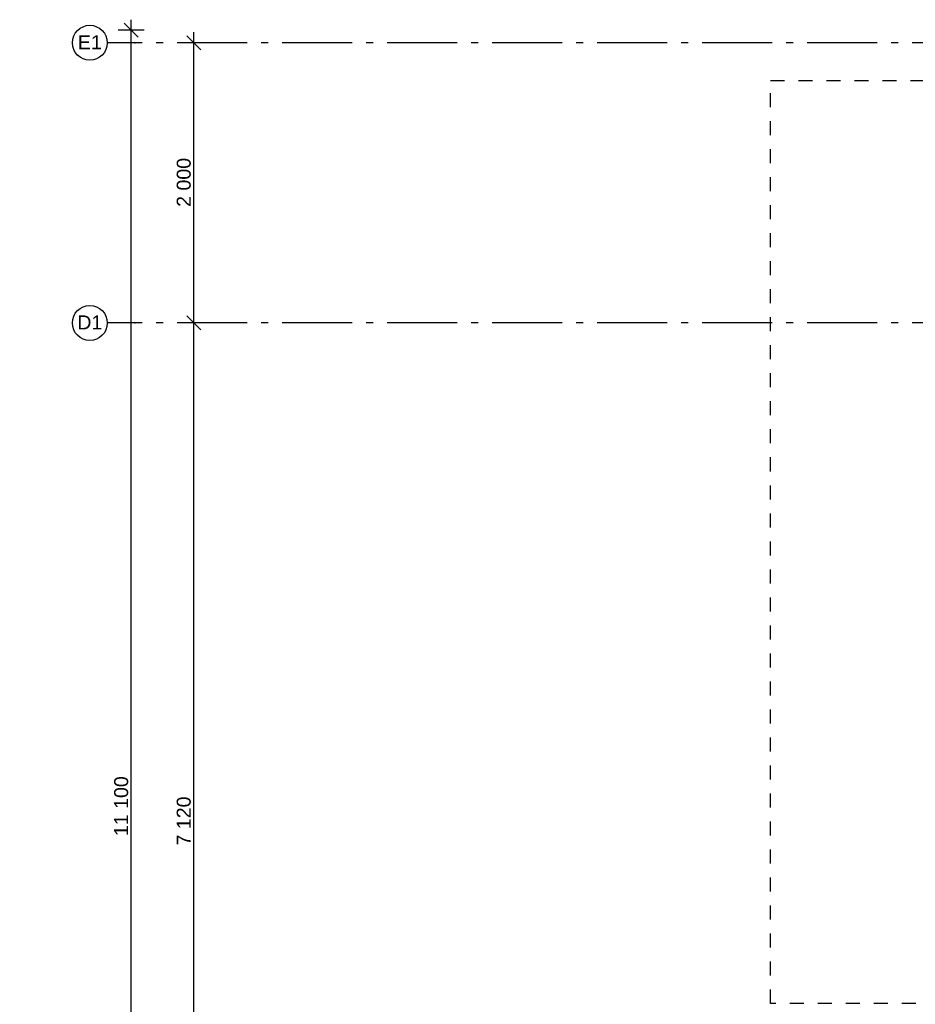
# Model space of a CAD drawing. Header units: millimetres. Extents: x -150 to 340869, y -1115 to 365939.
# Tile 21 of 193: x 270909 to 277307, y 351825 to 358856. Entities that reach past the tile are written whole.
import ezdxf
from ezdxf.enums import TextEntityAlignment as Align

# ---------------------------------------------------------------- set-up
doc = ezdxf.new("R2010")
doc.units = ezdxf.units.MM
doc.header["$LTSCALE"] = 0.5
doc.header["$MEASUREMENT"] = 0
for name, pattern in [('Akselinje', [1500, 1000, -200, 100, -200]), ('PLINE', [0]), ('Stipling', [400, 200, -200])]:
    doc.linetypes.add(name, pattern=pattern)
for name, color, linetype in [('82-- Modullinjer(Nye konstruksjoner)', 7, 'Continuous'), ('842-M___1_50 Målsetting bygning(Nye konstruksjoner)', 7, 'Continuous'), ('878- Annen overflate_visuell informasjon(Nye konstruksjoner)', 7, 'Continuous')]:
    doc.layers.add(name, color=color, linetype=linetype)
doc.styles.add('GENERATED_STYLE_2', font='arial.ttf')
doc.styles.add('GENERATED_STYLE_4', font='arial.ttf')
doc.dimstyles.new('GENERATED_STYLE__3', dxfattribs={"dimtxt": 100, "dimasz": 95, "dimexe": 0.18, "dimexo": 0.0625, "dimgap": 0, "dimtad": 1, "dimdec": 0, "dimzin": 0, "dimdsep": 46, "dimtxsty": 'GENERATED_STYLE_2', "dimblk": 'ARROWHEAD_6', "dimblk1": 'ARROWHEAD_6', "dimblk2": 'ARROWHEAD_6', "dimcen": 0.09, "dimse1": 1, "dimse2": 1, "dimclrd": 256, "dimclre": 256, "dimclrt": 256, "dimadec": 1, "dimazin": 0, "dimtfac": 1, "dimtdec": 4, "dimtmove": 0, "dimatfit": 3, "dimfxl": 1, "dimtolj": 1, "dimtzin": 0, "dimarcsym": 0})

# ---------------------------------------------------------------- blocks, each defined once
blk = doc.blocks.new('Standard grid marker[6]', base_point=(305734.8, 356690.6))
at = {"layer": '82-- Modullinjer(Nye konstruksjoner)', "linetype": 'Akselinje'}
for p, q in [((271734.8, 356690.6), (271534.8, 356690.6)), ((305534.8, 356690.6), (271734.8, 356690.6))]:
    blk.add_line(p, q, dxfattribs=at)
at = {"layer": '82-- Modullinjer(Nye konstruksjoner)', "linetype": 'PLINE'}
blk.add_circle((271409.8, 356690.6), 125, dxfattribs=at)
at = {"layer": '82-- Modullinjer(Nye konstruksjoner)', "linetype": 'Akselinje'}
blk.add_point((271734.8, 356690.6), dxfattribs=at)
blk.add_point((271734.8, 356690.6), dxfattribs=at)
at = {"layer": '82-- Modullinjer(Nye konstruksjoner)', "style": 'GENERATED_STYLE_4'}
for tag, p in [('AC_MarkerText_1_1', (271409.8, 356744.3)), ('AC_MarkerText_1_0', (305859.8, 356744.3))]:
    blk.add_attdef(tag, text='', height=100, rotation=360, dxfattribs=at).set_placement(p, align=Align.TOP_CENTER)
blk = doc.blocks.new('Standard grid marker[8]', base_point=(305734.8, 358690.6))
at = {"layer": '82-- Modullinjer(Nye konstruksjoner)', "linetype": 'Akselinje'}
for p, q in [((271734.8, 358690.6), (271534.8, 358690.6)), ((305534.8, 358690.6), (271734.8, 358690.6))]:
    blk.add_line(p, q, dxfattribs=at)
at = {"layer": '82-- Modullinjer(Nye konstruksjoner)', "linetype": 'PLINE'}
blk.add_circle((271409.8, 358690.6), 125, dxfattribs=at)
at = {"layer": '82-- Modullinjer(Nye konstruksjoner)', "linetype": 'Akselinje'}
blk.add_point((271734.8, 358690.6), dxfattribs=at)
blk.add_point((271734.8, 358690.6), dxfattribs=at)
at = {"layer": '82-- Modullinjer(Nye konstruksjoner)', "style": 'GENERATED_STYLE_4'}
for tag, p in [('AC_MarkerText_1_1', (271409.8, 358744.3)), ('AC_MarkerText_1_0', (305859.8, 358744.3))]:
    blk.add_attdef(tag, text='', height=100, rotation=360, dxfattribs=at).set_placement(p, align=Align.TOP_CENTER)
blk = doc.blocks.new('*D127')
at = {"layer": '842-M___1_50 Målsetting bygning(Nye konstruksjoner)', "linetype": 'PLINE'}
for p, q in [((272245.5, 356690.6), (272058, 356690.6)), ((272101.7, 356740.6), (272201.7, 356640.6)), ((272151.7, 349570.7), (272151.7, 356690.6)), ((272101.7, 349620.7), (272201.7, 349520.7)), ((272245.5, 349570.7), (272058, 349570.7))]:
    blk.add_line(p, q, dxfattribs=at)
at = {"layer": '842-M___1_50 Målsetting bygning(Nye konstruksjoner)', "insert": (272131.7, 352959.1), "char_height": 100, "attachment_point": 7, "rotation": 90, "style": 'GENERATED_STYLE_2'}
blk.add_mtext('\\A1;{\\pql;\\fArial|b0|i0|c0|p0;\\W1.000000;7\xa0120}', dxfattribs=at)
blk = doc.blocks.new('ARROWHEAD_6')
at = {"linetype": 'Continuous'}
for p, q in [((0, 0), (-1, 0)), ((-0.5, -0.5), (0.5, 0.5))]:
    blk.add_line(p, q, dxfattribs=at)
blk = doc.blocks.new('*D128')
at = {"layer": '842-M___1_50 Målsetting bygning(Nye konstruksjoner)', "linetype": 'PLINE'}
for p, q in [((272201.7, 358640.6), (272101.7, 358740.6)), ((272151.7, 358690.6), (272151.7, 358765.6)), ((272245.5, 358690.6), (272058, 358690.6)), ((272151.7, 356690.6), (272151.7, 358690.6)), ((272245.5, 356690.6), (272058, 356690.6)), ((272101.7, 356740.6), (272201.7, 356640.6))]:
    blk.add_line(p, q, dxfattribs=at)
at = {"layer": '842-M___1_50 Målsetting bygning(Nye konstruksjoner)', "insert": (272131.7, 357519.1), "char_height": 100, "attachment_point": 7, "rotation": 90, "style": 'GENERATED_STYLE_2'}
blk.add_mtext('\\A1;{\\pql;\\fArial|b0|i0|c0|p0;\\W1.000000;2\xa0000}', dxfattribs=at)
blk = doc.blocks.new('*D131')
at = {"layer": '842-M___1_50 Målsetting bygning(Nye konstruksjoner)', "linetype": 'PLINE'}
for p, q in [((271754.8, 358730.6), (271654.8, 358830.6)), ((271704.8, 358780.6), (271704.8, 358855.6)), ((271798.5, 358780.6), (271611, 358780.6)), ((271704.8, 347680.7), (271704.8, 358780.6)), ((271798.5, 347680.7), (271611, 347680.7)), ((271654.8, 347730.7), (271754.8, 347630.7))]:
    blk.add_line(p, q, dxfattribs=at)
at = {"layer": '842-M___1_50 Målsetting bygning(Nye konstruksjoner)', "insert": (271684.8, 353026), "char_height": 100, "attachment_point": 7, "rotation": 90, "style": 'GENERATED_STYLE_2'}
blk.add_mtext('\\A1;{\\pql;\\fArial|b0|i0|c0|p0;\\W1.000000;11\xa0100}', dxfattribs=at)

msp = doc.modelspace()

# ---------------------------------------------------------------- linework, layer by layer
at = {"layer": '878- Annen overflate_visuell informasjon(Nye konstruksjoner)', "linetype": 'Stipling'}
msp.add_lwpolyline([(277511, 351830.6), (276271, 351830.6), (276271, 358420.6), (277511, 358422.6)], dxfattribs=at)

# ---------------------------------------------------------------- block references
at = {"layer": '82-- Modullinjer(Nye konstruksjoner)', "linetype": 'PLINE'}
ref = msp.add_blockref('Standard grid marker[8]', (305734.8, 358690.6), dxfattribs=at)
ref.add_attrib('AC_MarkerText_1_1', 'E1', dxfattribs={"color": 7, "height": 100, "rotation": 360, "style": 'GENERATED_STYLE_4'}).set_placement((271409.8, 358744.3), align=Align.TOP_CENTER)
ref = msp.add_blockref('Standard grid marker[6]', (305734.8, 356690.6), dxfattribs=at)
ref.add_attrib('AC_MarkerText_1_1', 'D1', dxfattribs={"color": 7, "height": 100, "rotation": 360, "style": 'GENERATED_STYLE_4'}).set_placement((271409.8, 356744.3), align=Align.TOP_CENTER)

# ---------------------------------------------------------------- dimensions: what is measured, and where the dimension line sits
at = {"layer": '842-M___1_50 Målsetting bygning(Nye konstruksjoner)', "linetype": 'Continuous'}
for base, p1, p2, picture, middle in [((271704.8, 358780.6), (277286.1, 347680.7), (277286.1, 358780.6), '*D131', (271634.8, 353235.6)), ((272151.7, 358690.6), (271033.7, 356690.6), (270908.7, 358690.6), '*D128', (272081.7, 357690.6)), ((272151.7, 356690.6), (271148.7, 349570.7), (271033.7, 356690.6), '*D127', (272081.7, 353130.6))]:
    dim = msp.add_linear_dim(base=base, p1=p1, p2=p2, angle=90, dimstyle='GENERATED_STYLE__3', dxfattribs=at)
    dim.commit()
    dim.dimension.update_dxf_attribs({"geometry": picture, "text_midpoint": middle, "dimtype": 160, "text_rotation": 90})

doc.saveas('drawing.dxf')
